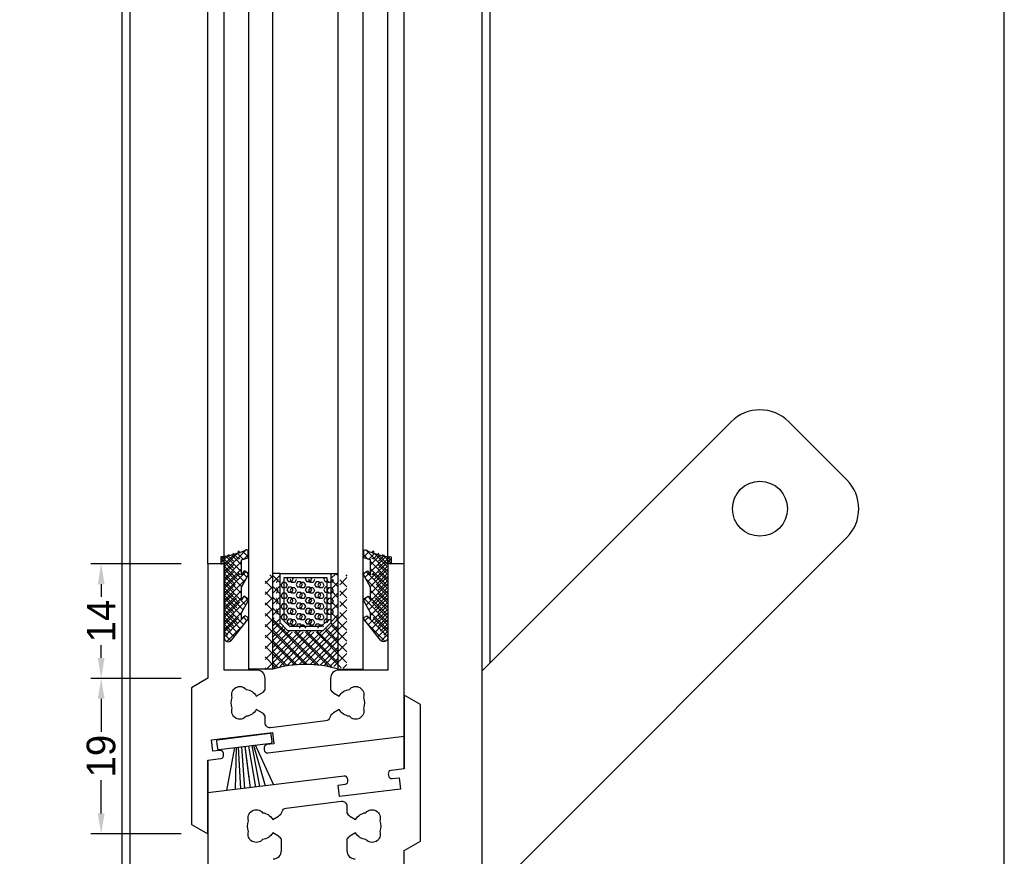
# Model space of a CAD drawing. Extents: x 0 to 532, y -51 to 380.
# Tile 51 of 52: x 412 to 532, y 176 to 278. Entities that reach past the tile are written whole.
import ezdxf

# ---------------------------------------------------------------- set-up
doc = ezdxf.new("R2010")
doc.units = 0
doc.header["$MEASUREMENT"] = 0
doc.layers.get('0').update_dxf_attribs({"linetype": 'CONTINUOUS'})
doc.layers.get('DEFPOINTS').update_dxf_attribs({"linetype": 'CONTINUOUS'})
for name, color, linetype in [('BEMASSUNG', 7, 'CONTINUOUS'), ('SCHRAFFUR', 8, 'CONTINUOUS'), ('U013', 6, 'CONTINUOUS'), ('U018', 1, 'CONTINUOUS'), ('U025', 2, 'CONTINUOUS'), ('U035', 3, 'CONTINUOUS')]:
    doc.layers.add(name, color=color, linetype=linetype)
doc.styles.add('ROMANS', font='TXT', dxfattribs={"width": 0.8})
doc.dimstyles.get("Standard").update_dxf_attribs({"dimtxt": 3.5, "dimasz": 2.5, "dimexe": 1.25, "dimexo": 0.625, "dimtad": 0, "dimdec": 4, "dimdsep": 46, "dimtxsty": 'Standard', "dimcen": 2.5, "dimclrd": 1, "dimclre": 1, "dimclrt": 6, "dimadec": 0, "dimazin": 0, "dimtfac": 1, "dimtdec": 4, "dimtofl": 0, "dimtmove": 2, "dimatfit": 3, "dimfxl": 0, "dimtolj": 1, "dimarcsym": 0})

# ---------------------------------------------------------------- blocks, each defined once
blk = doc.blocks.new('*D')
at = {"color": 1, "linetype": 'ByBlock'}
for p, q in [((30, 345.62), (30, 354.08)), ((75, 345.62), (75, 354.08)), ((80, 345.62), (80, 354.08)), ((137.14, 324.71), (137.14, 354.08)), ((142.14, 345.6), (142.14, 354.08)), ((187.14, 345.6), (187.14, 354.08)), ((32.5, 352.83), (49.4, 352.83)), ((72.5, 352.83), (55.6, 352.83)), ((72.5, 352.83), (70, 352.83)), ((82.5, 352.83), (85, 352.83)), ((134.64, 352.83), (132.14, 352.83)), ((144.64, 352.83), (147.14, 352.83)), ((144.64, 352.83), (161.54, 352.83)), ((184.64, 352.83), (167.74, 352.83)), ((29.38, 345), (21.71, 345)), ((187.76, 344.98), (196.32, 344.98)), ((22.96, 342.5), (22.96, 338.42)), ((195.07, 342.48), (195.07, 338.76)), ((195.07, 328.48), (195.07, 332.2)), ((22.96, 327.5), (22.96, 331.57)), ((29.38, 325), (21.71, 325)), ((187.76, 325.98), (196.32, 325.98)), ((22.96, 322.5), (22.96, 319.73)), ((22.96, 310.5), (22.96, 313.26)), ((22.96, 310.5), (22.96, 313)), ((17.38, 308.61), (17.38, 309.86)), ((22.96, 306.75), (17.38, 308.61)), ((30.88, 308), (21.71, 308)), ((22.96, 308), (22.96, 305.49)), ((36.88, 305.49), (21.71, 305.49)), ((22.96, 302.99), (22.96, 297.93)), ((22.96, 302.99), (22.96, 300.49)), ((22.96, 285.99), (22.96, 291.06)), ((38.88, 283.49), (21.71, 283.49)), ((149.39, 211.35), (138.37, 211.35)), ((139.62, 208.85), (139.62, 207.48)), ((139.62, 199.85), (139.62, 201.23)), ((149.39, 197.35), (138.37, 197.35)), ((139.62, 194.85), (139.62, 191.14)), ((139.62, 180.85), (139.62, 184.57)), ((149.39, 178.35), (138.37, 178.35))]:
    blk.add_line(p, q, dxfattribs=at)
for points in [[(32.5, 353.24), (32.5, 352.41), (30, 352.83)], [(72.5, 353.24), (72.5, 352.41), (75, 352.83)], [(72.5, 353.24), (72.5, 352.41), (75, 352.83)], [(82.5, 353.24), (82.5, 352.41), (80, 352.83)], [(134.64, 353.24), (134.64, 352.41), (137.14, 352.83)], [(144.64, 353.24), (144.64, 352.41), (142.14, 352.83)], [(144.64, 353.24), (144.64, 352.41), (142.14, 352.83)], [(184.64, 353.24), (184.64, 352.41), (187.14, 352.83)], [(22.55, 342.5), (23.38, 342.5), (22.96, 345)], [(194.65, 342.48), (195.49, 342.48), (195.07, 344.98)], [(22.55, 327.5), (23.38, 327.5), (22.96, 325)], [(194.65, 328.48), (195.49, 328.48), (195.07, 325.98)], [(22.55, 322.5), (23.38, 322.5), (22.96, 325)], [(22.55, 310.5), (23.38, 310.5), (22.96, 308)], [(22.55, 310.5), (23.38, 310.5), (22.96, 308)], [(22.55, 302.99), (23.38, 302.99), (22.96, 305.49)], [(22.55, 302.99), (23.38, 302.99), (22.96, 305.49)], [(22.55, 285.99), (23.38, 285.99), (22.96, 283.49)], [(139.2, 208.85), (140.03, 208.85), (139.62, 211.35)], [(139.2, 199.85), (140.03, 199.85), (139.62, 197.35)], [(139.2, 194.85), (140.03, 194.85), (139.62, 197.35)], [(139.2, 180.85), (140.03, 180.85), (139.62, 178.35)]]:
    blk.add_solid(points, dxfattribs=at)
at = {"layer": 'BEMASSUNG', "color": 1}
for p, q in [((311.88, 345.62), (311.88, 354.08)), ((356.88, 345.62), (356.88, 354.08)), ((361.88, 345.62), (361.88, 354.08)), ((419.02, 324.71), (419.02, 354.08)), ((424.02, 345.6), (424.02, 354.08)), ((469.02, 345.6), (469.02, 354.08)), ((314.38, 352.83), (330.84, 352.83)), ((354.38, 352.83), (337.92, 352.83)), ((354.38, 352.83), (351.88, 352.83)), ((364.38, 352.83), (366.88, 352.83)), ((416.52, 352.83), (414.02, 352.83)), ((426.52, 352.83), (442.98, 352.83)), ((426.52, 352.83), (429.02, 352.83)), ((466.52, 352.83), (450.06, 352.83)), ((311.26, 345), (303.59, 345)), ((469.64, 344.98), (478.2, 344.98)), ((304.84, 342.5), (304.84, 338.25)), ((476.95, 342.48), (476.95, 338.43)), ((476.95, 328.48), (476.95, 332.52)), ((304.84, 327.5), (304.84, 331.75)), ((311.26, 325), (303.59, 325)), ((469.64, 325.98), (478.2, 325.98)), ((304.84, 322.5), (304.84, 319.46)), ((304.84, 310.5), (304.84, 313.54)), ((304.84, 310.5), (304.84, 313)), ((312.76, 308), (303.59, 308)), ((318.77, 305.49), (303.59, 305.49)), ((304.84, 302.99), (304.84, 300.49)), ((304.84, 302.99), (304.84, 298.04)), ((304.84, 285.99), (304.84, 290.95)), ((320.76, 283.49), (303.59, 283.49)), ((431.27, 211.35), (420.25, 211.35)), ((421.5, 208.85), (421.5, 207.31)), ((421.5, 199.85), (421.5, 201.4)), ((431.27, 197.35), (420.25, 197.35)), ((421.5, 194.85), (421.5, 190.81)), ((421.5, 180.85), (421.5, 184.9)), ((431.27, 178.35), (420.25, 178.35))]:
    blk.add_line(p, q, dxfattribs=at)
for points in [[(314.38, 353.24), (314.38, 352.41), (311.88, 352.83)], [(354.38, 353.24), (354.38, 352.41), (356.88, 352.83)], [(354.38, 353.24), (354.38, 352.41), (356.88, 352.83)], [(364.38, 353.24), (364.38, 352.41), (361.88, 352.83)], [(416.52, 353.24), (416.52, 352.41), (419.02, 352.83)], [(426.52, 353.24), (426.52, 352.41), (424.02, 352.83)], [(426.52, 353.24), (426.52, 352.41), (424.02, 352.83)], [(466.52, 353.24), (466.52, 352.41), (469.02, 352.83)], [(304.43, 342.5), (305.26, 342.5), (304.84, 345)], [(476.53, 342.48), (477.37, 342.48), (476.95, 344.98)], [(304.43, 327.5), (305.26, 327.5), (304.84, 325)], [(476.53, 328.48), (477.37, 328.48), (476.95, 325.98)], [(304.43, 322.5), (305.26, 322.5), (304.84, 325)], [(304.43, 310.5), (305.26, 310.5), (304.84, 308)], [(304.43, 310.5), (305.26, 310.5), (304.84, 308)], [(304.43, 302.99), (305.26, 302.99), (304.84, 305.49)], [(304.43, 302.99), (305.26, 302.99), (304.84, 305.49)], [(304.43, 285.99), (305.26, 285.99), (304.84, 283.49)], [(421.08, 208.85), (421.92, 208.85), (421.5, 211.35)], [(421.08, 199.85), (421.92, 199.85), (421.5, 197.35)], [(421.08, 194.85), (421.92, 194.85), (421.5, 197.35)], [(421.08, 180.85), (421.92, 180.85), (421.5, 178.35)]]:
    blk.add_solid(points, dxfattribs=at)
at = {"layer": 'DEFPOINTS', "color": 0, "linetype": 'ByBlock'}
for p in [(75, 352.83), (80, 352.83), (142.14, 352.83), (187.14, 352.83), (30, 345), (30, 345), (75, 345), (75, 345), (80, 345), (142.14, 344.98), (142.14, 344.98), (187.14, 344.98), (187.14, 344.98), (22.96, 325), (30, 325), (30, 325), (187.14, 325.98), (195.07, 325.98), (137.14, 324.09), (22.96, 308), (31.5, 308), (31.5, 308), (22.96, 305.49), (37.51, 305.49), (37.51, 305.49), (22.96, 283.49), (39.5, 283.49), (139.62, 211.35), (150.01, 211.35), (139.62, 197.35), (150.01, 197.35), (150.01, 197.35), (150.01, 178.35)]:
    blk.add_point(p, dxfattribs=at)
at = {"layer": 'DEFPOINTS', "color": 0}
for p in [(356.88, 352.83), (361.88, 352.83), (424.02, 352.83), (469.02, 352.83), (311.88, 345), (311.88, 345), (356.88, 345), (356.88, 345), (361.88, 345), (424.02, 344.98), (424.02, 344.98), (469.02, 344.98), (469.02, 344.98), (304.84, 325), (311.88, 325), (311.88, 325), (469.02, 325.98), (476.95, 325.98), (419.02, 324.09), (304.84, 308), (313.38, 308), (313.38, 308), (304.84, 305.49), (319.39, 305.49), (319.39, 305.49), (304.84, 283.49), (321.38, 283.49), (421.5, 211.35), (431.89, 211.35), (421.5, 197.35), (431.89, 197.35), (431.89, 197.35), (431.89, 178.35)]:
    blk.add_point(p, dxfattribs=at)
at = {"color": 6, "linetype": 'ByBlock', "style": 'ROMANS', "width": 0.8}
for s, p in [('45', (49.81, 351.1)), ('5', (76.22, 351.1)), ('5', (138.36, 351.1)), ('45', (161.95, 351.1))]:
    blk.add_text(s, height=3.5, dxfattribs=at).set_placement(p)
for s, p in [('20', (24.69, 332.39)), ('19', (196.8, 332.78)), ('17', (24.71, 313.84)), ('2,5', (18.89, 310.68)), ('22', (24.71, 291.88)), ('14', (141.37, 201.81)), ('19', (141.34, 185.16))]:
    blk.add_text(s, height=3.5, rotation=90, dxfattribs=at).set_placement(p)
at = {"layer": 'BEMASSUNG', "color": 6, "char_height": 3.5, "attachment_point": 5}
for s, insert in [('\\A1;45', (334.38, 352.83)), ('\\A1;5', (359.38, 352.83)), ('\\A1;5', (421.52, 352.83)), ('\\A1;45', (446.52, 352.83))]:
    blk.add_mtext(s, dxfattribs=dict(at, insert=insert))
at = {"layer": 'BEMASSUNG', "color": 6, "char_height": 3.5, "attachment_point": 5, "rotation": 90}
for s, insert in [('\\A1;20', (304.84, 335)), ('\\A1;19', (476.95, 335.48)), ('\\A1;17', (304.84, 316.5)), ('\\A1;2,5', (299.26, 310.48)), ('\\A1;22', (304.84, 294.49)), ('\\A1;14', (421.5, 204.35)), ('\\A1;19', (421.5, 187.85))]:
    blk.add_mtext(s, dxfattribs=dict(at, insert=insert))
blk = doc.blocks.new('*X')
at = {"color": 0}
for p, q in [((155.27, 212.48), (154.25, 211.46)), ((154.33, 212.24), (155.78, 210.79)), ((156.54, 212.87), (154.65, 210.98)), ((155.04, 212.41), (155.78, 211.68)), ((155.71, 212.64), (156.43, 211.91)), ((156.31, 212.91), (156.6, 212.63)), ((156.58, 212.02), (156.48, 211.93)), ((172.96, 212.91), (172.68, 212.63)), ((172.7, 212.02), (172.79, 211.93)), ((172.73, 212.87), (174.63, 210.98)), ((173.57, 212.64), (172.85, 211.91)), ((174.23, 212.41), (173.5, 211.68)), ((174.94, 212.24), (173.5, 210.79)), ((174.01, 212.48), (175.03, 211.46)), ((154.25, 211.44), (154.39, 211.3)), ((155.78, 211.22), (154.65, 210.09)), ((154.65, 211.04), (155.78, 209.91)), ((173.5, 211.22), (174.63, 210.09)), ((174.63, 211.04), (173.5, 209.91)), ((175.03, 211.44), (174.88, 211.3)), ((155.78, 210.34), (154.65, 209.21)), ((154.65, 210.16), (156.01, 208.8)), ((156.47, 210.15), (154.65, 208.32)), ((155.79, 209.9), (156.31, 209.38)), ((156.35, 210.23), (156.59, 209.98)), ((160.51, 209.8), (159.65, 208.94)), ((160.24, 209.98), (160.51, 209.7)), ((161.15, 209.48), (161.21, 209.37)), ((162.78, 209.48), (162.71, 209.37)), ((163.4, 209.48), (163.46, 209.37)), ((165.03, 209.48), (164.96, 209.37)), ((165.65, 209.48), (165.71, 209.37)), ((167.28, 209.48), (167.21, 209.37)), ((167.9, 209.48), (167.96, 209.37)), ((169.65, 209.66), (168.79, 208.79)), ((169.52, 209.98), (169.65, 209.85)), ((172.93, 210.23), (172.69, 209.98)), ((172.81, 210.15), (174.63, 208.32)), ((173.48, 209.9), (172.96, 209.38)), ((174.63, 210.16), (173.27, 208.8)), ((173.5, 210.34), (174.63, 209.21)), ((154.65, 209.27), (155.78, 208.14)), ((156.01, 208.8), (154.65, 207.44)), ((154.65, 208.39), (155.78, 207.26)), ((159.65, 209.24), (160.51, 208.38)), ((160.51, 208.47), (159.65, 207.61)), ((161.03, 209.04), (161.01, 209.04)), ((161.03, 208.39), (161.01, 208.39)), ((161.21, 209.37), (161.03, 209.04)), ((161.03, 208.39), (161.21, 208.07)), ((161.78, 209.04), (161.59, 208.72)), ((161.59, 208.72), (161.78, 208.39)), ((162.15, 209.04), (161.78, 209.04)), ((162.15, 208.39), (161.78, 208.39)), ((162.15, 209.04), (162.34, 208.72)), ((162.34, 208.72), (162.15, 208.39)), ((162.71, 209.37), (162.9, 209.04)), ((162.9, 208.39), (162.71, 208.07)), ((163.28, 209.04), (162.9, 209.04)), ((163.28, 208.39), (162.9, 208.39)), ((163.46, 209.37), (163.28, 209.04)), ((163.28, 208.39), (163.46, 208.07)), ((164.03, 209.04), (163.84, 208.72)), ((163.84, 208.72), (164.03, 208.39)), ((164.4, 209.04), (164.03, 209.04)), ((164.4, 208.39), (164.03, 208.39)), ((164.4, 209.04), (164.59, 208.72)), ((164.59, 208.72), (164.4, 208.39)), ((164.96, 209.37), (165.15, 209.04)), ((165.15, 208.39), (164.96, 208.07)), ((165.53, 209.04), (165.15, 209.04)), ((165.53, 208.39), (165.15, 208.39)), ((165.71, 209.37), (165.53, 209.04)), ((165.53, 208.39), (165.71, 208.07)), ((166.28, 209.04), (166.09, 208.72)), ((166.09, 208.72), (166.28, 208.39)), ((166.65, 209.04), (166.28, 209.04)), ((166.65, 208.39), (166.28, 208.39)), ((166.65, 209.04), (166.84, 208.72)), ((166.84, 208.72), (166.65, 208.39)), ((167.21, 209.37), (167.4, 209.04)), ((167.4, 208.39), (167.21, 208.07)), ((167.78, 209.04), (167.4, 209.04)), ((167.78, 208.39), (167.4, 208.39)), ((167.96, 209.37), (167.78, 209.04)), ((167.78, 208.39), (167.96, 208.07)), ((168.79, 209.38), (169.65, 208.52)), ((169.65, 208.33), (168.79, 207.47)), ((173.27, 208.8), (174.63, 207.44)), ((174.63, 209.27), (173.5, 208.14)), ((174.63, 208.39), (173.5, 207.26)), ((155.78, 207.69), (154.65, 206.56)), ((154.65, 207.5), (156.18, 205.98)), ((156.17, 207.2), (154.65, 205.67)), ((155.94, 207.1), (156.48, 206.55)), ((159.65, 207.92), (160.51, 207.05)), ((160.51, 207.15), (159.65, 206.28)), ((161.03, 207.74), (161.01, 207.74)), ((161.03, 207.09), (161.01, 207.09)), ((161.21, 208.07), (161.03, 207.74)), ((161.03, 207.09), (161.21, 206.77)), ((161.78, 207.74), (161.59, 207.42)), ((161.59, 207.42), (161.78, 207.09)), ((162.15, 207.74), (161.78, 207.74)), ((162.15, 207.09), (161.78, 207.09)), ((162.15, 207.74), (162.34, 207.42)), ((162.34, 207.42), (162.15, 207.09)), ((162.71, 208.07), (162.9, 207.74)), ((162.9, 207.09), (162.71, 206.77)), ((163.28, 207.74), (162.9, 207.74)), ((163.28, 207.09), (162.9, 207.09)), ((163.46, 208.07), (163.28, 207.74)), ((163.28, 207.09), (163.46, 206.77)), ((164.03, 207.74), (163.84, 207.42)), ((163.84, 207.42), (164.03, 207.09)), ((164.4, 207.74), (164.03, 207.74)), ((164.4, 207.09), (164.03, 207.09)), ((164.4, 207.74), (164.59, 207.42)), ((164.59, 207.42), (164.4, 207.09)), ((164.96, 208.07), (165.15, 207.74)), ((165.15, 207.09), (164.96, 206.77)), ((165.53, 207.74), (165.15, 207.74)), ((165.53, 207.09), (165.15, 207.09)), ((165.71, 208.07), (165.53, 207.74)), ((165.53, 207.09), (165.71, 206.77)), ((166.28, 207.74), (166.09, 207.42)), ((166.09, 207.42), (166.28, 207.09)), ((166.65, 207.74), (166.28, 207.74)), ((166.65, 207.09), (166.28, 207.09)), ((166.65, 207.74), (166.84, 207.42)), ((166.84, 207.42), (166.65, 207.09)), ((167.21, 208.07), (167.4, 207.74)), ((167.4, 207.09), (167.21, 206.77)), ((167.78, 207.74), (167.4, 207.74)), ((167.78, 207.09), (167.4, 207.09)), ((167.96, 208.07), (167.78, 207.74)), ((167.78, 207.09), (167.96, 206.77)), ((168.79, 208.06), (169.65, 207.2)), ((169.65, 207), (168.79, 206.14)), ((173.34, 207.1), (172.79, 206.55)), ((174.63, 207.5), (173.1, 205.98)), ((173.1, 207.2), (174.63, 205.67)), ((173.5, 207.69), (174.63, 206.56)), ((156.56, 206.7), (154.65, 204.79)), ((154.65, 206.62), (155.87, 205.4)), ((159.65, 206.59), (160.51, 205.73)), ((160.51, 205.82), (159.65, 204.96)), ((161.03, 206.44), (161.01, 206.44)), ((161.03, 205.79), (161.01, 205.79)), ((161.21, 206.77), (161.03, 206.44)), ((161.03, 205.79), (161.21, 205.47)), ((161.78, 206.44), (161.59, 206.12)), ((161.59, 206.12), (161.78, 205.79)), ((162.15, 206.44), (161.78, 206.44)), ((162.15, 205.79), (161.78, 205.79)), ((162.15, 206.44), (162.34, 206.12)), ((162.34, 206.12), (162.15, 205.79)), ((162.71, 206.77), (162.9, 206.44)), ((162.9, 205.79), (162.71, 205.47)), ((163.28, 206.44), (162.9, 206.44)), ((163.28, 205.79), (162.9, 205.79)), ((163.46, 206.77), (163.28, 206.44)), ((163.28, 205.79), (163.46, 205.47)), ((164.03, 206.44), (163.84, 206.12)), ((163.84, 206.12), (164.03, 205.79)), ((164.4, 206.44), (164.03, 206.44)), ((164.4, 205.79), (164.03, 205.79)), ((164.4, 206.44), (164.59, 206.12)), ((164.59, 206.12), (164.4, 205.79)), ((164.96, 206.77), (165.15, 206.44)), ((165.15, 205.79), (164.96, 205.47)), ((165.53, 206.44), (165.15, 206.44)), ((165.53, 205.79), (165.15, 205.79)), ((165.71, 206.77), (165.53, 206.44)), ((165.53, 205.79), (165.71, 205.47)), ((166.28, 206.44), (166.09, 206.12)), ((166.09, 206.12), (166.28, 205.79)), ((166.65, 206.44), (166.28, 206.44)), ((166.65, 205.79), (166.28, 205.79)), ((166.65, 206.44), (166.84, 206.12)), ((166.84, 206.12), (166.65, 205.79)), ((167.21, 206.77), (167.4, 206.44)), ((167.4, 205.79), (167.21, 205.47)), ((167.78, 206.44), (167.4, 206.44)), ((167.78, 205.79), (167.4, 205.79)), ((167.96, 206.77), (167.78, 206.44)), ((167.78, 205.79), (167.96, 205.47)), ((168.79, 206.73), (169.65, 205.87)), ((172.71, 206.7), (174.63, 204.79)), ((174.63, 206.62), (173.41, 205.4)), ((154.65, 205.74), (155.78, 204.61)), ((155.78, 205.04), (154.65, 203.9)), ((154.65, 204.85), (155.9, 203.61)), ((156.4, 204.77), (154.65, 203.02)), ((159.65, 205.26), (165.91, 199)), ((160.75, 204.74), (159.65, 203.63)), ((161.21, 205.47), (161.04, 205.16)), ((161.78, 205.15), (161.59, 204.82)), ((161.59, 204.82), (161.78, 204.5)), ((162.15, 205.15), (161.78, 205.15)), ((162.15, 205.15), (162.34, 204.82)), ((162.34, 204.82), (162.15, 204.5)), ((162.71, 205.47), (162.9, 205.15)), ((163.28, 205.15), (162.9, 205.15)), ((169.65, 205.68), (162.95, 198.97)), ((163.46, 205.47), (163.28, 205.15)), ((164.03, 205.15), (163.84, 204.82)), ((163.84, 204.82), (164.03, 204.5)), ((164.4, 205.15), (164.03, 205.15)), ((164.4, 205.15), (164.59, 204.82)), ((164.59, 204.82), (164.4, 204.5)), ((164.96, 205.47), (165.15, 205.15)), ((165.53, 205.15), (165.15, 205.15)), ((165.71, 205.47), (165.53, 205.15)), ((166.28, 205.15), (166.09, 204.82)), ((166.09, 204.82), (166.28, 204.5)), ((166.65, 205.15), (166.28, 205.15)), ((166.65, 205.15), (166.84, 204.82)), ((166.84, 204.82), (166.65, 204.5)), ((167.21, 205.47), (167.4, 205.15)), ((167.78, 205.15), (167.4, 205.15)), ((167.96, 205.47), (167.78, 205.15)), ((168.79, 205.41), (169.65, 204.54)), ((172.88, 204.77), (174.63, 203.02)), ((174.63, 204.85), (173.38, 203.61)), ((174.63, 205.74), (173.5, 204.61)), ((173.5, 205.04), (174.63, 203.9)), ((154.65, 203.97), (155.5, 203.12)), ((155.83, 204.56), (156.29, 204.1)), ((161.42, 204.07), (159.65, 202.31)), ((159.65, 203.94), (164.55, 199.03)), ((162.08, 203.41), (159.65, 200.98)), ((162.15, 204.5), (161.78, 204.5)), ((162.9, 204.5), (162.71, 204.17)), ((162.71, 204.17), (162.9, 203.85)), ((163.28, 204.5), (162.9, 204.5)), ((163.28, 203.85), (162.9, 203.85)), ((163.28, 204.5), (163.46, 204.17)), ((163.46, 204.17), (163.28, 203.85)), ((164.03, 203.85), (163.84, 203.52)), ((163.84, 203.52), (163.86, 203.48)), ((164.4, 204.5), (164.03, 204.5)), ((164.4, 203.85), (164.03, 203.85)), ((169.65, 204.35), (164.33, 199.03)), ((164.4, 203.85), (164.59, 203.52)), ((164.59, 203.52), (164.56, 203.48)), ((165.15, 204.5), (164.96, 204.17)), ((164.96, 204.17), (165.15, 203.85)), ((165.53, 204.5), (165.15, 204.5)), ((165.53, 203.85), (165.15, 203.85)), ((165.53, 204.5), (165.71, 204.17)), ((165.71, 204.17), (165.53, 203.85)), ((166.28, 203.85), (166.09, 203.52)), ((166.09, 203.52), (166.11, 203.48)), ((166.65, 204.5), (166.28, 204.5)), ((166.65, 203.85), (166.28, 203.85)), ((166.65, 203.85), (166.76, 203.66)), ((167.4, 204.5), (167.21, 204.17)), ((167.21, 204.17), (167.24, 204.13)), ((167.6, 204.5), (167.4, 204.5)), ((167.68, 203.87), (169.65, 201.89)), ((168.34, 204.53), (169.65, 203.22)), ((173.45, 204.56), (172.99, 204.1)), ((174.63, 203.97), (173.77, 203.12)), ((154.65, 203.09), (155.11, 202.62)), ((155, 202.49), (154.98, 202.46)), ((162.97, 202.98), (159.65, 199.66)), ((159.65, 202.61), (163.27, 198.99)), ((164.3, 202.98), (159.86, 198.53)), ((165.62, 202.98), (161.46, 198.81)), ((163.26, 202.98), (167.36, 198.88)), ((164.59, 202.98), (168.93, 198.64)), ((169.65, 203.03), (165.64, 199.01)), ((165.92, 202.98), (169.65, 199.24)), ((167.02, 203.2), (169.65, 200.57)), ((174.63, 203.09), (174.17, 202.62)), ((174.27, 202.49), (174.3, 202.46)), ((159.65, 201.29), (162.05, 198.89)), ((169.65, 201.7), (166.88, 198.93)), ((159.65, 199.96), (160.88, 198.73)), ((169.65, 200.37), (168.06, 198.78)), ((159.65, 198.63), (159.77, 198.52)), ((169.65, 199.05), (169.19, 198.59))]:
    blk.add_line(p, q, dxfattribs=at)

msp = doc.modelspace()

# ---------------------------------------------------------------- hatches: boundary and pattern name
at = {"layer": 'SCHRAFFUR'}
h = msp.add_hatch(dxfattribs=at)
h.set_pattern_fill('ANSI37', color=256, scale=5, style=0)
h.set_pattern_definition([(315, (-14.5169, 507.96444), (-0.44194174, -0.44194174), []), (225, (-14.5169, 507.96444), (-0.44194174, 0.44194174), [])])
edge = h.paths.add_edge_path()
edge.add_line((438.66288, 204.61344), (438.66288, 205.33598))
edge.add_line((438.66288, 205.33598), (439.45747, 206.82681))
edge.add_arc((439.28097, 206.92088), 0.2, 331.9429482, 57.546581)
edge.add_line((439.3883, 207.08964), (438.9362, 207.37714))
edge.add_line((438.9362, 207.37714), (438.66288, 206.94733))
edge.add_line((438.66288, 206.94733), (438.66288, 208.46882))
edge.add_line((438.66288, 208.46882), (439.45255, 209.96627))
edge.add_arc((439.27564, 210.05956), 0.2, 332.1953233, 56.6978618)
edge.add_line((439.38545, 210.22672), (438.99498, 210.48323))
edge.add_line((438.99498, 210.48323), (438.66288, 209.9777))
edge.add_line((438.66288, 209.9777), (438.66288, 211.81542))
edge.add_line((438.66288, 211.81542), (439.33949, 212.019))
edge.add_arc((439.28187, 212.21052), 0.2, 286.7452538, 0.0001233)
edge.add_line((439.48187, 212.21052), (439.48187, 212.83709))
edge.add_arc((439.28187, 212.83709), 0.2, 359.9999962, 106.745188)
edge.add_arc((435.22518, 221.50869), 9.37573, 275.5476048, 295.2477674, ccw=False)
edge.add_line((436.13156, 212.17687), (436.13156, 211.35469))
edge.add_line((436.13156, 211.35469), (436.53187, 211.47513))
edge.add_line((436.53187, 211.47513), (436.53187, 202.3267))
edge.add_arc((437.03187, 202.3267), 0.5, 180, 321.3157342)
edge.add_line((437.42217, 202.01419), (439.42841, 204.51979))
edge.add_arc((439.27229, 204.6448), 0.2, 321.3158389, 56.4597035)
edge.add_line((439.38279, 204.8115), (439.0927, 205.0038))
edge.add_line((439.0927, 205.0038), (438.66288, 204.61344))
h = msp.add_hatch(dxfattribs=at)
h.set_pattern_fill('ANSI37', color=256, scale=5, style=0)
h.set_pattern_definition([(225, (907.58064, 507.96444), (0.44194174, -0.44194174), []), (315, (907.58064, 507.96444), (0.44194174, 0.44194174), [])])
edge = h.paths.add_edge_path()
edge.add_line((454.40086, 204.61344), (454.40086, 205.33598))
edge.add_line((454.40086, 205.33598), (453.60626, 206.82681))
edge.add_arc((453.78276, 206.92088), 0.2, 122.453419, 208.0570518, ccw=False)
edge.add_line((453.67544, 207.08964), (454.12753, 207.37714))
edge.add_line((454.12753, 207.37714), (454.40086, 206.94733))
edge.add_line((454.40086, 206.94733), (454.40086, 208.46882))
edge.add_line((454.40086, 208.46882), (453.61119, 209.96627))
edge.add_arc((453.7881, 210.05956), 0.2, 123.3021382, 207.8046767, ccw=False)
edge.add_line((453.67828, 210.22672), (454.06876, 210.48323))
edge.add_line((454.06876, 210.48323), (454.40086, 209.9777))
edge.add_line((454.40086, 209.9777), (454.40086, 211.81542))
edge.add_line((454.40086, 211.81542), (453.72424, 212.019))
edge.add_arc((453.78187, 212.21052), 0.2, 179.9998767, 253.2547462, ccw=False)
edge.add_line((453.58187, 212.21052), (453.58187, 212.83709))
edge.add_arc((453.78187, 212.83709), 0.2, 73.254812, 180.0000038, ccw=False)
edge.add_arc((457.83855, 221.50869), 9.37573, 244.7522326, 264.4523952)
edge.add_line((456.93217, 212.17687), (456.93217, 211.35469))
edge.add_line((456.93217, 211.35469), (456.53187, 211.47513))
edge.add_line((456.53187, 211.47513), (456.53187, 202.3267))
edge.add_arc((456.03187, 202.3267), 0.5, 218.6842658, 0, ccw=False)
edge.add_line((455.64157, 202.01419), (453.63533, 204.51979))
edge.add_arc((453.79145, 204.6448), 0.2, 123.5402965, 218.6841611, ccw=False)
edge.add_line((453.68094, 204.8115), (453.97103, 205.0038))
edge.add_line((453.97103, 205.0038), (454.40086, 204.61344))
h = msp.add_hatch(dxfattribs=at)
h.set_pattern_fill('ANSI37', color=256, scale=7.5, style=0)
h.set_pattern_definition([(45, (31.8809, 0), (-0.6629126, 0.6629126), []), (135, (31.8809, 0), (-0.6629126, -0.6629126), [])])
h.paths.add_polyline_path([(444.33159, 203.17001), (443.36876, 204.13284), (443.36876, 210.17001), (442.46876, 210.17001), (442.46876, 198.46597, -0.147830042), (450.46876, 198.46597), (450.46876, 210.17001), (449.56876, 210.17001), (449.56876, 204.13284), (448.60592, 203.17001)])
h = msp.add_hatch(dxfattribs=at)
h.set_pattern_fill('HEX', color=256, scale=3, angle=180, style=0)
h.set_pattern_definition([(180, (31.88094, 0), (-8e-17, -0.64951905), [0.375, -0.75]), (300, (31.88094, 0), (0.5625, 0.3247595), [0.375, -0.75]), (240, (31.50594, 5e-17), (0.5625, -0.3247595), [0.375, -0.75])])
h.paths.add_polyline_path([(449.06876, 209.67001), (443.86876, 209.67001), (443.86876, 204.33995), (444.5387, 203.67001), (448.39882, 203.67001), (449.06876, 204.33995)])

# ---------------------------------------------------------------- linework, layer by layer
msp.add_lwpolyline([(281.88094, 0), (531.88094, 0), (531.88094, 380), (281.88094, 380)], close=True)
at = {"layer": 'U013'}
for points in [[(438.66288, 204.61344), (438.66288, 205.33598), (439.45747, 206.82681, 0.391914), (439.3883, 207.08964), (438.9362, 207.37714), (438.66288, 206.94733), (438.66288, 208.46882), (439.45255, 209.96627, 0.386382), (439.38545, 210.22672), (438.99498, 210.48323), (438.66288, 209.9777), (438.66288, 211.81542), (439.33949, 212.019, 0.330984), (439.48187, 212.21052), (439.48187, 212.83709, 0.502648), (439.22424, 213.02861, -0.086170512), (436.13156, 212.17687), (436.13156, 211.35469), (436.53187, 211.47513), (436.53187, 202.3267, 0.708797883), (437.42217, 202.01419), (439.42841, 204.51979, 0.44076), (439.38279, 204.8115), (439.0927, 205.0038)], [(454.40086, 204.61344), (454.40086, 205.33598), (453.60626, 206.82681, -0.391914), (453.67544, 207.08964), (454.12753, 207.37714), (454.40086, 206.94733), (454.40086, 208.46882), (453.61119, 209.96627, -0.386382), (453.67828, 210.22672), (454.06876, 210.48323), (454.40086, 209.9777), (454.40086, 211.81542), (453.72424, 212.019, -0.330984), (453.58187, 212.21052), (453.58187, 212.83709, -0.502648), (453.83949, 213.02861, 0.086170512), (456.93217, 212.17687), (456.93217, 211.35469), (456.53187, 211.47513), (456.53187, 202.3267, -0.708797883), (455.64157, 202.01419), (453.63533, 204.51979, -0.44076), (453.68094, 204.8115), (453.97103, 205.0038)]]:
    msp.add_lwpolyline(points, format="xyb", close=True, dxfattribs=at)
at = {"layer": 'U018'}
for p, q in [((468.01764, 325.85361), (468.01764, 64.29453)), ((469.01764, 325.97639), (469.01764, 199.21294)), ((424.01764, 309.46616), (424.01764, 47.79004)), ((425.01764, 309.49672), (425.01764, 47.91283)), ((434.53187, 211.35469), (434.53187, 296.57693)), ((436.53187, 211.35469), (436.53187, 296.57693)), ((456.53187, 211.35469), (456.53187, 296.57693)), ((458.53187, 211.35469), (458.53187, 296.57693)), ((438.23388, 188.95494), (438.53385, 183.84607)), ((438.63514, 188.96757), (439.02235, 183.90605)), ((439.0692, 189.0575), (439.69163, 183.98823)), ((439.0692, 189.0575), (439.55478, 185.10272)), ((439.51211, 189.07525), (440.3609, 184.0704)), ((439.90451, 189.16007), (440.8494, 184.13039)), ((440.12097, 189.18664), (441.52652, 184.21352)), ((440.33742, 189.21322), (442.57216, 184.34191)), ((437.80098, 188.90178), (436.81109, 183.63454)), ((438.01743, 188.92836), (437.85674, 183.76293))]:
    msp.add_line(p, q, dxfattribs=at)
msp.add_lwpolyline([(435.73054, 189.81577, 0.414214), (435.59994, 189.6486), (435.70468, 188.79552, 0.414214), (435.87185, 188.66492), (442.26655, 189.45009, 0.414214), (442.39715, 189.61725), (442.2924, 190.47034, 0.414214), (442.12524, 190.60094)], format="xyb", close=True, dxfattribs=at)
at = {"layer": 'U025'}
for p, q in [((439.53187, 198.46597), (439.53187, 307.1885)), ((442.46876, 198.46597), (442.46876, 307.1885)), ((450.46876, 198.46597), (450.46876, 307.1885)), ((453.53187, 198.46597), (453.53187, 307.1885)), ((468.01764, 198.21294), (498.48211, 228.67741)), ((512.62425, 221.60634), (505.55318, 228.67741)), ((468.01764, 169.92867), (512.62425, 214.53527)), ((443.36876, 210.17001), (442.46876, 210.17001)), ((449.56876, 210.17001), (450.46876, 210.17001)), ((442.46876, 198.46597), (439.53187, 198.46597)), ((450.46876, 198.46597), (453.53187, 198.46597))]:
    msp.add_line(p, q, dxfattribs=at)
for points in [[(449.56876, 210.17001), (449.56876, 204.13284), (448.60592, 203.17001), (444.33159, 203.17001), (443.36876, 204.13284), (443.36876, 210.17001)], [(449.06876, 209.67001), (449.06876, 204.33995), (448.39882, 203.67001), (444.5387, 203.67001), (443.86876, 204.33995), (443.86876, 209.67001)]]:
    msp.add_lwpolyline(points, close=True, dxfattribs=at)
msp.add_circle((502.01764, 218.07081), 3.35871, dxfattribs=at)
for centre, radius, start, end in [((502.01764, 225.14187), 5, 45, 135), ((509.08871, 218.07081), 5, 315, 45), ((446.46876, 185.23258), 13.82471, 73.181733, 106.818267)]:
    msp.add_arc(centre, radius, start, end, dxfattribs=at)
at = {"layer": 'U035'}
for points in [[(434.53187, 187.35469), (434.53187, 178.35469), (434.53187, 187.35469), (436.11994, 187.54968, 0.414214), (436.46821, 187.99545), (436.44384, 188.19396, 0.414214), (435.99807, 188.54223), (435.15441, 188.43864), (434.98379, 189.8282), (442.42789, 190.74222), (442.5985, 189.35266), (441.75484, 189.24907, 0.414214), (441.40657, 188.8033), (441.43094, 188.60479, 0.414214), (441.87671, 188.25652), (458.53187, 190.30152), (458.53187, 211.35469), (456.53187, 211.35469), (456.53187, 198.35469), (450.53187, 198.35469, 0.414214), (449.53187, 197.35469), (449.53187, 195.9631, 0.136139), (449.90657, 195.58173), (450.60292, 195.17969, -0.237114), (451.84099, 195.99361, -0.83887), (453.54665, 195.00885, -0.2067), (453.54665, 193.70053, -0.83887), (451.84099, 192.71577, -0.237114), (450.60292, 193.52969), (449.90657, 193.12765, 0.18746), (449.45301, 192.56284, -0.293698), (448.954, 192.14803), (442.20499, 191.31936, -0.450467), (441.53187, 191.91489), (441.53187, 192.74628, 0.136139), (441.15716, 193.12765), (440.46081, 193.52969, -0.237114), (439.22274, 192.71577, -0.83887), (437.51708, 193.70053, -0.2067), (437.51708, 195.00885, -0.83887), (439.22274, 195.99361, -0.237114), (440.46081, 195.17969), (441.15716, 195.58173, 0.136139), (441.53187, 195.9631), (441.53187, 197.35469, 0.414214), (440.53187, 198.35469), (436.53187, 198.35469), (436.53187, 211.35469), (434.53187, 211.35469), (434.53187, 197.35469), (432.53187, 196.19999), (432.53187, 187.35469), (432.53187, 179.50939), (434.53187, 178.35469)], [(458.53187, 186.30152), (458.53187, 195.30152), (458.53187, 186.30152), (456.94379, 186.10653, 0.414214), (456.59552, 185.66076), (456.6199, 185.46225, 0.414214), (457.06566, 185.11398), (457.90933, 185.21757), (458.07994, 183.82801), (450.63585, 182.91399), (450.46523, 184.30355), (451.30889, 184.40714, 0.414214), (451.65716, 184.85291), (451.63279, 185.05142, 0.414214), (451.18702, 185.39969), (434.53187, 183.35469), (434.53187, 162.30152)], [(442.53187, 175.30152, 0.414214), (443.53187, 176.30152), (443.53187, 177.69311, 0.136139), (443.15716, 178.07448), (442.46081, 178.47652, -0.237114), (441.22274, 177.6626, -0.83887), (439.51708, 178.64736, -0.2067), (439.51708, 179.95568, -0.83887), (441.22274, 180.94044, -0.237114), (442.46081, 180.12652), (443.15716, 180.52856, 0.18746), (443.61072, 181.09337, -0.293698), (444.10973, 181.50817), (450.85874, 182.33685, -0.450467), (451.53187, 181.74132), (451.53187, 180.90993, 0.136139), (451.90657, 180.52856), (452.60292, 180.12652, -0.237114), (453.84099, 180.94044, -0.83887), (455.54665, 179.95568, -0.2067), (455.54665, 178.64736, -0.83887), (453.84099, 177.6626, -0.237114), (452.60292, 178.47652), (451.90657, 178.07448, 0.136139), (451.53187, 177.69311), (451.53187, 176.30152, 0.414214), (452.53187, 175.30152)]]:
    msp.add_lwpolyline(points, format="xyb", dxfattribs=at)
msp.add_lwpolyline([(458.53187, 162.30152), (458.53187, 176.30152), (460.53187, 177.45622), (460.53187, 186.30152), (460.53187, 194.14682), (458.53187, 195.30152)], dxfattribs=at)

# ---------------------------------------------------------------- block references
at = {"layer": 'SCHRAFFUR', "linetype": 'CONTINUOUS'}
msp.add_blockref('*X', (281.88094, 0), dxfattribs=at)
msp.add_blockref('*X', (281.88094, 0), dxfattribs=at)

# ---------------------------------------------------------------- dimensions: what is measured, and where the dimension line sits
at = {"layer": 'BEMASSUNG'}
for base, p1, p2, text, override, middle in [((195.0698, 325.97639), (187.1367, 344.97639), (187.1367, 325.97639), '19', {"dimscale": 1}, (195.0698, 335.47639)), ((22.96364, 324.99738), (30, 344.99738), (30, 324.99738), '20', {"dimscale": 1}, (22.96364, 334.99738)), ((22.96364, 307.99738), (30, 324.99738), (31.5, 307.99738), '17', {"dimscale": 1, "dimse1": 1, "dimtmove": 1, "dimatfit": 3}, (22.96364, 316.49738)), ((22.96364, 283.49481), (37.50989, 305.49481), (39.5, 283.49481), '22', {"dimscale": 1, "dimse1": 1, "dimtmove": 1, "dimatfit": 3}, (22.96364, 294.49481)), ((139.61796, 197.35469), (150.01363, 178.35469), (150.01363, 197.35469), '19', {"dimscale": 1}, (139.61796, 187.85469)), ((139.61796, 211.35469), (150.01363, 197.35469), (150.01363, 211.35469), '14', {"dimscale": 1, "dimse1": 1, "dimtmove": 1, "dimatfit": 3}, (139.61796, 204.35469)), ((304.84458, 283.49481), (319.39083, 305.49481), (321.38094, 283.49481), '22', {"dimscale": 1, "dimse1": 1, "dimtmove": 1, "dimatfit": 3}, (304.84458, 294.49481)), ((304.84458, 324.99738), (311.88094, 344.99738), (311.88094, 324.99738), '20', {"dimscale": 1}, (304.84458, 334.99738)), ((304.84458, 307.99738), (311.88094, 324.99738), (313.38094, 307.99738), '17', {"dimscale": 1, "dimse1": 1, "dimtmove": 1, "dimatfit": 3}, (304.84458, 316.49738)), ((421.4989, 211.35469), (431.89457, 197.35469), (431.89457, 211.35469), '14', {"dimscale": 1, "dimse1": 1, "dimtmove": 1, "dimatfit": 3}, (421.4989, 204.35469)), ((421.4989, 197.35469), (431.89457, 178.35469), (431.89457, 197.35469), '19', {"dimscale": 1}, (421.4989, 187.85469)), ((476.95074, 325.97639), (469.01764, 344.97639), (469.01764, 325.97639), '19', {"dimscale": 1}, (476.95074, 335.47639))]:
    dim = msp.add_linear_dim(base=base, p1=p1, p2=p2, angle=90, text=text, dimstyle='Standard', override=override, dxfattribs=at)
    dim.commit()
    dim.dimension.update_dxf_attribs({"geometry": '*D', "text_midpoint": middle})
for base, p1, p2, text, override, middle in [((187.1367, 352.8258), (142.1367, 344.97639), (187.1367, 344.97639), '45', {"dimscale": 1, "dimse1": 1, "dimtmove": 1, "dimatfit": 3}, (164.6367, 352.8258)), ((142.1367, 352.8258), (137.1367, 324.08964), (142.1367, 344.97639), '5', {"dimscale": 1}, (139.6367, 352.8258)), ((80, 352.8258), (75, 344.99738), (80, 344.99738), '5', {"dimscale": 1, "dimse1": 1, "dimtmove": 1, "dimatfit": 3}, (77.5, 352.8258)), ((75, 352.8258), (30, 344.99738), (75, 344.99738), '45', {"dimscale": 1}, (52.5, 352.8258)), ((361.88094, 352.8258), (356.88094, 344.99738), (361.88094, 344.99738), '5', {"dimscale": 1, "dimse1": 1, "dimtmove": 1, "dimatfit": 3}, (359.38094, 352.8258)), ((356.88094, 352.8258), (311.88094, 344.99738), (356.88094, 344.99738), '45', {"dimscale": 1}, (334.38094, 352.8258)), ((424.01764, 352.8258), (419.01764, 324.08964), (424.01764, 344.97639), '5', {"dimscale": 1}, (421.51764, 352.8258)), ((469.01764, 352.8258), (424.01764, 344.97639), (469.01764, 344.97639), '45', {"dimscale": 1, "dimse1": 1, "dimtmove": 1, "dimatfit": 3}, (446.51764, 352.8258))]:
    dim = msp.add_linear_dim(base=base, p1=p1, p2=p2, text=text, dimstyle='Standard', override=override, dxfattribs=at)
    dim.commit()
    dim.dimension.update_dxf_attribs({"geometry": '*D', "text_midpoint": middle})
for base, p1, p2, middle in [((22.96364, 305.49481), (31.5, 307.99738), (37.50989, 305.49481), (17.38391, 310.48139)), ((304.84458, 305.49481), (313.38094, 307.99738), (319.39083, 305.49481), (299.26485, 310.48139))]:
    dim = msp.add_linear_dim(base=base, p1=p1, p2=p2, angle=90, text='2,5', dimstyle='Standard', override={"dimscale": 1, "dimse1": 1, "dimtmove": 1, "dimatfit": 3}, dxfattribs=at)
    dim.commit()
    dim.dimension.update_dxf_attribs({"geometry": '*D', "text_midpoint": middle, "dimtype": 160})

doc.saveas('drawing.dxf')
